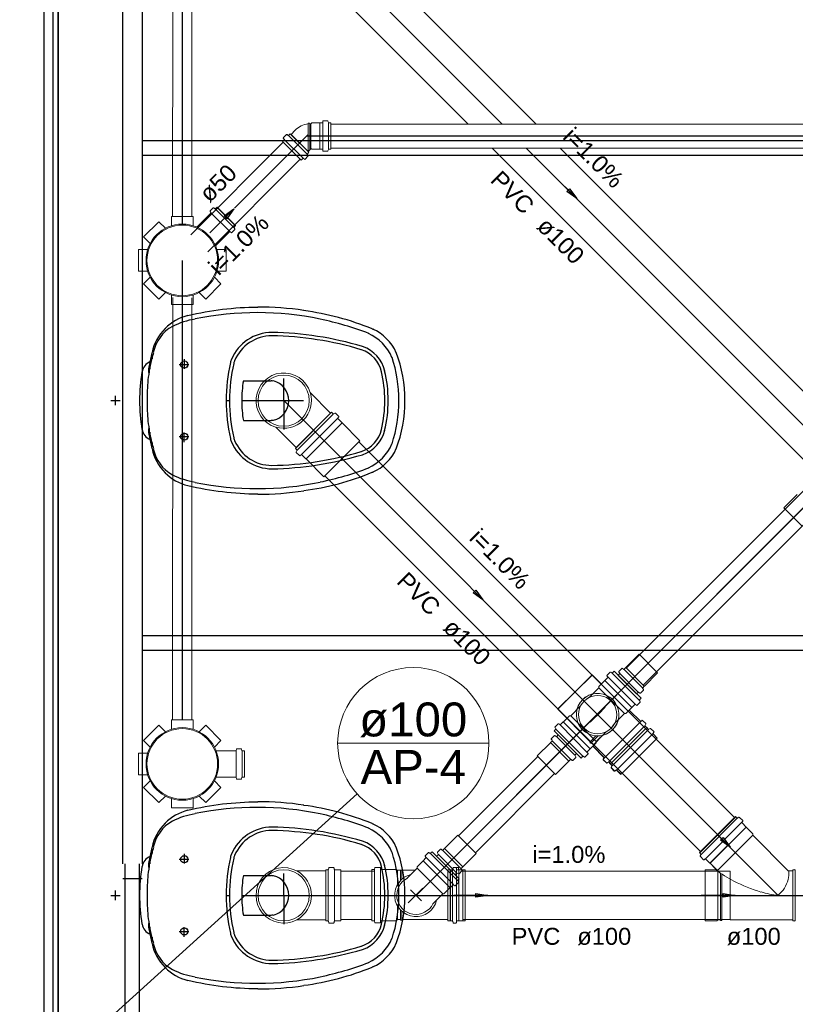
# Model space of a CAD drawing. Header units: millimetres. Extents: x 0 to 354, y 0 to 59.
# Tile 60 of 84: x 278 to 285, y 15 to 23. Entities that reach past the tile are written whole.
import ezdxf

# ---------------------------------------------------------------- set-up
doc = ezdxf.new("R2010")
doc.units = ezdxf.units.MM
for name, color, linetype, lineweight in [('AP-Indicação coluna', 2, 'Continuous', 20), ('AP-Textos coluna', 2, 'Continuous', 20), ('CV-Sentido tubo', 32, 'Continuous', 20), ('CV-Seção tubo', 32, 'Continuous', 20), ('CV-Textos tubo', 1, 'Continuous', 20), ('CV-Tubos detalhe', 32, 'Continuous', 30), ('Simbolos', 3, 'Continuous', 20), ('SIMBOLOS INT', 1, 'Continuous', 30), ('Simbolos_int', 1, 'Continuous', 5), ('TQ-Sentido tubo', 32, 'Continuous', 20), ('TQ-Seção tubo', 32, 'Continuous', 20), ('TQ-Textos tubo', 1, 'Continuous', 20), ('TQ-Tubos detalhe', 32, 'Continuous', 30)]:
    doc.layers.add(name, color=color, linetype=linetype, lineweight=lineweight)
doc.styles.add('Arial', font='arial.ttf')
doc.styles.get("Standard").update_dxf_attribs({"font": 'arial.ttf'})
doc.dimstyles.get("Standard").update_dxf_attribs({"dimtxt": 0.18, "dimasz": 0.18, "dimexe": 0.18, "dimexo": 0.0625, "dimgap": 0.09, "dimtad": 0, "dimtih": 1, "dimtoh": 1, "dimdec": 4, "dimzin": 0, "dimdsep": 46, "dimtxsty": 'Standard', "dimcen": 0.09, "dimadec": 0, "dimazin": 0, "dimtfac": 1, "dimtdec": 4, "dimtofl": 0, "dimtmove": 0, "dimatfit": 3, "dimfxl": 1, "dimtolj": 1, "dimtzin": 0, "dimarcsym": 0})

msp = doc.modelspace()

# ---------------------------------------------------------------- linework, layer by layer
at = {"color": 1}
for p, q in [((278.5027, 49.7463), (278.5027, 10.5393)), ((278.5807, 10.5393), (278.5807, 49.7463)), ((278.6227, 10.5393), (278.6227, 49.7463)), ((278.6227, 30.3413), (278.6227, 13.9433)), ((279.1627, 16.3223), (279.1627, 28.3223)), ((279.3217, 28.3223), (279.3217, 16.3223)), ((287.3017, 22.3433), (279.3217, 22.3433)), ((279.3217, 22.2233), (287.3017, 22.2233)), ((287.3017, 18.2213), (279.3217, 18.2213)), ((279.3217, 18.1013), (287.3017, 18.1013)), ((279.1807, 13.9433), (279.1807, 16.3223)), ((279.3007, 14.0633), (279.3007, 16.3223)), ((279.1627, 16.1993), (279.3217, 16.1993))]:
    msp.add_line(p, q, dxfattribs=at)
at = {"layer": 'AP-Indicação coluna'}
for p, q in [((280.9507, 17.3273), (282.2107, 17.3273)), ((278.3027, 14.3603), (281.1137, 16.9045))]:
    msp.add_line(p, q, dxfattribs=at)
msp.add_circle((281.5807, 17.3273), 0.63, dxfattribs=at)
at = {"layer": 'CV-Seção tubo'}
for p, q in [((283.3547, 17.9526), (289.2253, 23.824)), ((283.4959, 17.8112), (289.352, 23.6669)), ((287.8837, 22.4823), (280.8944, 22.4823)), ((280.4982, 22.3307), (279.729, 21.5604)), ((287.6838, 22.2823), (280.8944, 22.2823)), ((280.6399, 22.1889), (279.871, 21.419)), ((281.9575, 16.5553), (282.6178, 17.2157)), ((282.0985, 16.4139), (282.7583, 17.0737))]:
    msp.add_line(p, q, dxfattribs=at)
at = {"layer": 'CV-Tubos detalhe'}
for p, q in [((281.6035, 16.0603), (289.5817, 24.0384)), ((280.7054, 22.3953), (280.0924, 21.7823)), ((287.7837, 22.3823), (280.6924, 22.3823))]:
    msp.add_line(p, q, dxfattribs=at)
at = {"layer": 'Simbolos'}
for p, q in [((280.7054, 22.4833), (280.7064, 22.4893)), ((280.7174, 22.4893), (280.7064, 22.4893)), ((280.7184, 22.4833), (280.7174, 22.4893)), ((280.7284, 22.4833), (280.7184, 22.4833)), ((280.7354, 22.4913), (280.7284, 22.4833)), ((280.8034, 22.4913), (280.7354, 22.4913)), ((280.8224, 22.4913), (280.8034, 22.4913)), ((280.8274, 22.5063), (280.8264, 22.4953)), ((280.8664, 22.5093), (280.8314, 22.5093)), ((280.8704, 22.5063), (280.8734, 22.4943)), ((280.8944, 22.4913), (280.8774, 22.4913)), ((280.8944, 22.4913), (280.8944, 22.2733)), ((280.5244, 22.3938), (280.4994, 22.369)), ((280.5294, 22.3945), (280.5394, 22.3881)), ((280.5564, 22.4008), (280.5444, 22.3888)), ((280.5564, 22.4008), (280.7114, 22.2467)), ((280.5974, 22.4313), (280.5624, 22.3953)), ((280.4924, 22.3365), (280.4914, 22.3358)), ((280.5064, 22.3499), (280.4924, 22.3365)), ((280.4984, 22.3641), (280.5064, 22.3556)), ((280.7044, 22.2191), (280.6984, 22.2297)), ((280.7114, 22.2467), (280.6994, 22.2347)), ((280.7284, 22.2753), (280.7054, 22.2523)), ((280.7354, 22.2733), (280.7344, 22.2753)), ((280.8034, 22.2733), (280.7354, 22.2733)), ((280.8224, 22.2733), (280.8034, 22.2733)), ((280.8274, 22.2583), (280.8264, 22.2693)), ((280.8664, 22.2553), (280.8314, 22.2553)), ((280.8704, 22.2583), (280.8734, 22.2703)), ((280.8944, 22.2733), (280.8774, 22.2733)), ((280.6604, 22.1958), (280.6464, 22.1823)), ((280.6464, 22.1823), (280.6464, 22.1816)), ((280.6744, 22.1887), (280.6654, 22.1958)), ((280.7034, 22.2142), (280.6794, 22.1894)), ((279.8953, 21.7393), (279.7787, 21.6227)), ((279.8883, 21.7535), (279.8953, 21.745)), ((279.9137, 21.7832), (279.889, 21.7584)), ((279.9187, 21.7839), (279.9293, 21.7775)), ((279.9462, 21.7903), (279.9342, 21.7782)), ((280.1004, 21.6361), (279.9462, 21.7903)), ((279.462, 21.6689), (279.335, 21.5419)), ((279.462, 21.6689), (279.517, 21.6139)), ((279.567, 21.7129), (279.567, 21.6349)), ((279.747, 21.7129), (279.567, 21.7129)), ((279.747, 21.7129), (279.747, 21.6349)), ((280.0495, 21.5852), (279.9328, 21.4685)), ((280.0636, 21.5781), (280.0551, 21.5852)), ((280.0933, 21.6036), (280.0686, 21.5788)), ((280.094, 21.6085), (280.0877, 21.6191)), ((280.1004, 21.6361), (280.0884, 21.6241)), ((279.335, 21.5419), (279.39, 21.4869)), ((279.291, 21.4369), (279.291, 21.2569)), ((279.291, 21.4369), (279.369, 21.4369)), ((280.023, 21.4369), (279.945, 21.4369)), ((280.023, 21.4369), (280.023, 21.2569)), ((279.291, 21.2569), (279.369, 21.2569)), ((280.023, 21.2569), (279.945, 21.2569)), ((279.335, 21.1519), (279.39, 21.2069)), ((279.335, 21.1519), (279.462, 21.0249)), ((279.852, 21.0249), (279.979, 21.1519)), ((279.979, 21.1519), (279.924, 21.2069)), ((279.462, 21.0249), (279.517, 21.0799)), ((279.852, 21.0249), (279.797, 21.0799)), ((279.567, 20.9809), (279.567, 21.0589)), ((279.747, 20.9809), (279.747, 21.0589)), ((279.567, 20.9809), (279.747, 20.9809)), ((279.747, 20.9809), (279.567, 20.9809)), ((280.8927, 20.0753), (280.7227, 20.2457)), ((280.8997, 20.0824), (280.5987, 19.7812)), ((280.8997, 20.0824), (280.9127, 20.0697)), ((280.9277, 20.0753), (280.9177, 20.0689)), ((280.9327, 20.0746), (280.9597, 20.0484)), ((280.9597, 20.0428), (280.9527, 20.035)), ((280.9527, 20.0293), (280.9877, 19.9947)), ((280.6057, 19.7882), (280.4357, 19.9586)), ((280.9877, 19.9947), (280.9877, 19.9933)), ((280.9877, 19.9933), (281.1357, 19.8455)), ((280.5987, 19.7812), (280.6117, 19.7684)), ((280.6057, 19.7529), (280.6117, 19.7635)), ((280.6067, 19.7479), (280.6327, 19.7218)), ((280.6377, 19.7218), (280.6457, 19.7281)), ((280.6517, 19.7281), (280.6867, 19.6935)), ((280.6867, 19.6935), (280.6877, 19.6935)), ((280.6877, 19.6935), (280.8357, 19.5457)), ((284.7792, 19.3965), (284.6683, 19.2872)), ((283.3519, 17.9571), (283.4619, 18.0674)), ((283.3379, 17.943), (283.3509, 17.9564)), ((283.3509, 17.9564), (283.3519, 17.9571)), ((283.1479, 17.8199), (283.0709, 17.897)), ((283.2009, 17.8744), (283.1769, 17.8503)), ((283.2009, 17.88), (283.1939, 17.8885)), ((283.2199, 17.9182), (283.1949, 17.8935)), ((283.2349, 17.9126), (283.2249, 17.9189)), ((283.2529, 17.926), (283.2399, 17.9133)), ((283.4779, 17.7011), (283.2529, 17.926)), ((283.2869, 17.8921), (283.2989, 17.9041)), ((283.2869, 17.8921), (283.4409, 17.7379)), ((283.2929, 17.9196), (283.2999, 17.909)), ((283.2939, 17.9246), (283.3189, 17.9493)), ((283.3239, 17.95), (283.3319, 17.943)), ((283.5059, 17.803), (283.6159, 17.9133)), ((283.1769, 17.8489), (283.1269, 17.7987)), ((283.1269, 17.7987), (283.1269, 17.7888)), ((283.1769, 17.8503), (283.1769, 17.8489)), ((283.4919, 17.7888), (283.5049, 17.8023)), ((283.5049, 17.8023), (283.5059, 17.803)), ((283.1269, 17.7888), (283.0449, 17.7068)), ((283.4409, 17.7379), (283.4529, 17.7499)), ((283.4689, 17.7443), (283.4579, 17.7506)), ((283.4739, 17.745), (283.4979, 17.7697)), ((283.4989, 17.7747), (283.4919, 17.7832)), ((282.8921, 17.5553), (282.9746, 17.6369)), ((283.4259, 17.6495), (283.4019, 17.6255)), ((283.4319, 17.6495), (283.4399, 17.6425)), ((283.4699, 17.6679), (283.4449, 17.6432)), ((283.4639, 17.6835), (283.4709, 17.6729)), ((283.4779, 17.7011), (283.4649, 17.6884)), ((283.0539, 17.3398), (282.7839, 17.6099)), ((282.8608, 17.5345), (282.7842, 17.6119)), ((282.8317, 17.5057), (282.8822, 17.5554)), ((282.8822, 17.5554), (282.8921, 17.5553)), ((283.3409, 17.5753), (283.2589, 17.4933)), ((283.3499, 17.5753), (283.3409, 17.5753)), ((283.4009, 17.6255), (283.3499, 17.5753)), ((283.3819, 17.6), (283.3759, 17.6007)), ((283.4719, 17.5102), (283.3819, 17.6)), ((283.4019, 17.6255), (283.4009, 17.6255)), ((279.462, 17.4764), (279.335, 17.3494)), ((279.462, 17.4764), (279.517, 17.4214)), ((279.567, 17.5204), (279.567, 17.4424)), ((279.747, 17.5204), (279.567, 17.5204)), ((279.747, 17.5204), (279.747, 17.4424)), ((279.852, 17.4764), (279.797, 17.4214)), ((279.979, 17.3494), (279.852, 17.4764)), ((282.7621, 17.4631), (282.787, 17.4879)), ((282.8004, 17.4819), (282.792, 17.4889)), ((282.8061, 17.4818), (282.8303, 17.5057)), ((282.8303, 17.5057), (282.8317, 17.5057)), ((283.4859, 17.5166), (283.4779, 17.5102)), ((283.5179, 17.4897), (283.4909, 17.5166)), ((283.5179, 17.4855), (283.5119, 17.4742)), ((283.5249, 17.4572), (283.5119, 17.4699)), ((282.7554, 17.3891), (282.7305, 17.3642)), ((282.7542, 17.4301), (282.767, 17.443)), ((282.9778, 17.2038), (282.7542, 17.4301)), ((282.7603, 17.3901), (282.7709, 17.383)), ((282.7677, 17.448), (282.7614, 17.4581)), ((282.7879, 17.3959), (282.7758, 17.384)), ((282.7879, 17.3959), (282.9412, 17.2411)), ((283.1044, 17.3401), (283.1869, 17.4217)), ((283.2239, 17.156), (283.5249, 17.4572)), ((283.5249, 17.4572), (283.2239, 17.156)), ((283.5249, 17.4572), (283.5379, 17.4445)), ((283.5529, 17.4501), (283.5429, 17.4438)), ((283.5579, 17.4494), (283.5849, 17.4233)), ((283.5849, 17.4176), (283.5779, 17.4098)), ((283.5779, 17.4042), (283.6129, 17.3695)), ((279.335, 17.3494), (279.39, 17.2944)), ((279.979, 17.3494), (279.924, 17.2944)), ((282.7225, 17.3313), (282.6116, 17.2219)), ((282.7232, 17.3323), (282.7225, 17.3313)), ((282.7367, 17.3452), (282.7232, 17.3323)), ((282.7297, 17.3593), (282.7368, 17.3512)), ((283.0539, 17.3398), (283.0509, 17.3349)), ((283.0579, 17.3271), (283.0509, 17.3349)), ((283.0539, 17.2804), (283.1044, 17.3311)), ((283.0629, 17.3306), (283.0579, 17.3271)), ((283.0809, 17.3129), (283.0629, 17.3306)), ((283.0794, 17.2993), (283.0787, 17.3053)), ((283.1687, 17.2088), (283.0794, 17.2993)), ((283.0809, 17.2988), (283.0809, 17.3129)), ((283.1709, 17.209), (283.0809, 17.2988)), ((283.1044, 17.3311), (283.1044, 17.3401)), ((283.6129, 17.3695), (283.6129, 17.3681)), ((279.291, 17.2444), (279.291, 17.0644)), ((279.291, 17.2444), (279.369, 17.2444)), ((280.103, 17.2634), (279.938, 17.2634)), ((280.108, 17.2784), (280.107, 17.2674)), ((280.147, 17.2814), (280.112, 17.2814)), ((280.151, 17.2784), (280.154, 17.2664)), ((280.175, 17.2634), (280.158, 17.2634)), ((280.175, 17.0454), (280.175, 17.2634)), ((282.9347, 17.2131), (282.9284, 17.2241)), ((282.9412, 17.2411), (282.9291, 17.2291)), ((282.9778, 17.2038), (282.9906, 17.2168)), ((282.9955, 17.2177), (283.0061, 17.2107)), ((283.011, 17.2117), (283.0359, 17.2365)), ((283.0296, 17.2496), (283.0367, 17.2415)), ((283.0297, 17.2556), (283.0539, 17.2794)), ((283.0539, 17.2794), (283.0539, 17.2804)), ((282.8758, 17.1764), (282.7649, 17.0671)), ((282.8765, 17.1774), (282.8758, 17.1764)), ((282.89, 17.1903), (282.8765, 17.1774)), ((282.9041, 17.1833), (282.8957, 17.1903)), ((282.9339, 17.2081), (282.9091, 17.1842)), ((283.189, 17.1627), (283.1622, 17.1898)), ((283.1623, 17.1948), (283.1687, 17.2028)), ((283.1649, 17.1956), (283.1709, 17.2033)), ((283.1909, 17.163), (283.1649, 17.1899)), ((283.1932, 17.1626), (283.2045, 17.1686)), ((283.1959, 17.163), (283.2069, 17.1687)), ((283.2214, 17.1555), (283.2088, 17.1685)), ((283.2239, 17.156), (283.2109, 17.1687)), ((283.2214, 17.1555), (283.2341, 17.1424)), ((283.2239, 17.156), (283.2369, 17.1432)), ((283.2284, 17.1274), (283.2348, 17.1374)), ((283.2309, 17.1277), (283.2369, 17.1383)), ((279.291, 17.0644), (279.369, 17.0644)), ((283.229, 17.1224), (283.255, 17.0953)), ((283.2319, 17.1227), (283.2579, 17.0966)), ((283.2607, 17.0952), (283.2685, 17.1022)), ((283.2629, 17.0966), (283.2709, 17.1029)), ((283.2742, 17.1022), (283.3086, 17.067)), ((283.2769, 17.1029), (283.3119, 17.0683)), ((283.3086, 17.067), (283.31, 17.067)), ((279.335, 16.9594), (279.39, 17.0144)), ((279.979, 16.9594), (279.924, 17.0144)), ((280.103, 17.0454), (279.938, 17.0454)), ((280.108, 17.0304), (280.107, 17.0414)), ((280.147, 17.0274), (280.112, 17.0274)), ((280.151, 17.0304), (280.154, 17.0424)), ((280.175, 17.0454), (280.158, 17.0454)), ((279.335, 16.9594), (279.462, 16.8324)), ((279.852, 16.8324), (279.979, 16.9594)), ((279.462, 16.8324), (279.517, 16.8874)), ((279.567, 16.7884), (279.567, 16.8664)), ((279.747, 16.7884), (279.747, 16.8664)), ((279.852, 16.8324), (279.797, 16.8874)), ((279.567, 16.7884), (279.747, 16.7884)), ((279.747, 16.7884), (279.567, 16.7884)), ((283.9637, 16.4163), (284.2647, 16.7173)), ((284.2647, 16.7173), (283.9637, 16.4162)), ((284.2647, 16.7173), (284.2777, 16.7043)), ((284.2927, 16.7103), (284.2827, 16.7043)), ((284.2977, 16.7093), (284.3247, 16.6823)), ((284.3247, 16.6773), (284.3177, 16.6693)), ((284.3187, 16.6643), (284.3527, 16.6293)), ((281.8405, 16.4514), (281.9505, 16.5617)), ((284.3527, 16.6293), (284.3527, 16.6283)), ((284.3527, 16.6283), (284.4087, 16.5723)), ((284.4087, 16.5723), (284.4087, 16.5603)), ((284.4087, 16.5603), (284.7027, 16.2653)), ((281.7055, 16.4153), (281.6805, 16.3903)), ((281.7205, 16.4093), (281.7095, 16.4163)), ((281.7385, 16.4233), (281.7255, 16.4103)), ((281.7385, 16.4233), (281.9635, 16.1983)), ((281.7755, 16.3863), (281.7875, 16.3984)), ((281.7815, 16.4139), (281.7885, 16.4033)), ((281.7825, 16.4189), (281.8075, 16.4436)), ((281.8125, 16.4443), (281.8205, 16.4372)), ((281.8265, 16.4372), (281.8395, 16.4507)), ((281.8395, 16.4507), (281.8405, 16.4514)), ((281.9945, 16.2972), (282.1045, 16.4075)), ((283.9637, 16.4162), (283.9767, 16.4032)), ((283.9707, 16.3882), (283.9767, 16.3982)), ((281.6625, 16.3463), (281.6125, 16.2963)), ((281.6865, 16.3713), (281.6625, 16.3473)), ((281.6625, 16.3473), (281.6625, 16.3463)), ((281.6865, 16.3773), (281.6805, 16.3853)), ((281.7755, 16.3863), (281.9295, 16.2322)), ((283.9717, 16.3832), (283.9987, 16.3562)), ((284.0037, 16.3562), (284.0117, 16.3632)), ((284.0167, 16.3622), (284.0517, 16.3282)), ((284.0517, 16.3282), (284.0527, 16.3282)), ((284.0527, 16.3283), (284.0987, 16.2823)), ((284.0527, 16.3282), (284.1087, 16.2723)), ((280.8517, 16.2633), (280.6107, 16.2633)), ((280.8517, 16.2733), (280.8697, 16.2733)), ((280.8517, 16.2733), (280.8517, 15.8473)), ((280.8767, 16.2883), (280.8737, 16.2763)), ((280.8807, 16.2913), (280.9177, 16.2913)), ((280.9217, 16.2873), (280.9227, 16.2773)), ((280.9267, 16.2733), (280.9757, 16.2733)), ((280.9757, 16.2733), (280.9767, 16.2723)), ((281.2365, 15.8483), (281.2365, 16.2743)), ((281.2365, 16.2743), (281.2545, 16.2743)), ((281.2615, 16.2893), (281.2585, 16.2773)), ((281.2655, 16.2923), (281.3035, 16.2923)), ((281.3075, 16.2883), (281.3085, 16.2783)), ((281.3125, 16.2743), (281.4395, 16.2743)), ((281.4395, 16.2743), (281.4435, 16.2703)), ((281.4435, 16.2693), (281.5965, 16.2693)), ((281.6125, 16.2853), (281.5305, 16.2043)), ((281.6125, 16.2963), (281.6125, 16.2853)), ((281.8695, 16.2733), (281.8875, 16.2733)), ((281.8695, 16.2733), (281.8695, 15.8473)), ((281.8875, 15.8473), (281.8875, 16.2733)), ((281.8875, 16.2733), (281.9055, 16.2733)), ((281.9125, 16.2883), (281.9095, 16.2763)), ((281.9165, 16.2913), (281.9535, 16.2913)), ((281.9295, 16.2322), (281.9415, 16.2442)), ((281.9395, 16.2873), (281.9405, 16.2773)), ((281.9445, 16.2733), (281.9935, 16.2733)), ((281.9575, 16.2385), (281.9465, 16.2449)), ((281.9575, 16.2873), (281.9585, 16.2773)), ((281.9625, 16.2733), (282.0115, 16.2733)), ((281.9625, 16.2393), (281.9865, 16.264)), ((281.9805, 16.2831), (281.9935, 16.2965)), ((281.9875, 16.269), (281.9805, 16.2774)), ((281.9935, 16.2965), (281.9945, 16.2972)), ((281.9935, 16.2733), (281.9945, 16.2723)), ((282.0115, 16.2733), (282.0125, 16.2723)), ((284.0117, 16.2723), (284.0956, 16.2723)), ((284.0297, 16.2723), (284.0947, 16.2723)), ((284.1087, 16.2723), (284.1207, 16.2723)), ((284.7077, 16.2633), (284.7407, 16.2633)), ((284.7407, 16.2733), (284.7587, 16.2733)), ((284.7407, 16.2733), (284.7407, 15.8473)), ((281.9555, 16.1643), (281.9305, 16.1403)), ((281.9635, 16.1983), (281.9505, 16.1853)), ((281.9505, 16.1803), (281.9565, 16.1693)), ((281.8265, 16.0723), (281.7445, 15.9903)), ((281.8365, 16.0723), (281.8265, 16.0723)), ((281.8865, 16.1223), (281.8365, 16.0723)), ((281.8875, 16.1223), (281.8865, 16.1223)), ((281.9115, 16.1463), (281.8875, 16.1223)), ((281.9175, 16.1463), (281.9255, 16.1393)), ((280.8517, 15.8573), (280.6107, 15.8573)), ((280.8517, 15.8473), (280.8697, 15.8473)), ((280.8767, 15.8323), (280.8737, 15.8443)), ((280.8807, 15.8293), (280.9177, 15.8293)), ((280.9217, 15.8333), (280.9227, 15.8433)), ((280.9267, 15.8473), (280.9757, 15.8473)), ((280.9757, 15.8473), (280.9767, 15.8483)), ((281.2365, 15.8483), (281.2545, 15.8483)), ((281.2615, 15.8343), (281.2585, 15.8453)), ((281.2655, 15.8313), (281.3035, 15.8313)), ((281.3075, 15.8343), (281.3085, 15.8453)), ((281.3125, 15.8483), (281.4395, 15.8483)), ((281.4395, 15.8483), (281.4495, 15.8583)), ((281.4495, 15.8583), (281.4745, 15.8583)), ((281.4745, 15.8583), (281.4745, 15.8523)), ((281.4745, 15.8523), (281.4865, 15.8523)), ((281.4865, 15.8583), (281.8695, 15.8583)), ((281.4865, 15.8583), (281.4865, 15.8523)), ((281.8695, 15.8473), (281.8875, 15.8473)), ((281.8875, 15.8473), (281.9055, 15.8473)), ((281.9125, 15.8323), (281.9095, 15.8443)), ((281.9165, 15.8293), (281.9355, 15.8293)), ((281.9395, 15.8333), (281.9405, 15.8433)), ((281.9445, 15.8473), (281.9935, 15.8473)), ((281.9625, 15.8473), (282.0115, 15.8473)), ((281.9935, 15.8473), (281.9945, 15.8483)), ((282.0115, 15.8473), (282.0125, 15.8483)), ((284.0117, 15.8483), (284.1087, 15.8483)), ((284.0297, 15.8483), (284.1087, 15.8483)), ((284.1087, 15.8483), (284.1167, 15.8573)), ((284.1167, 15.8573), (284.1387, 15.8573)), ((284.1387, 15.8573), (284.1387, 15.8513)), ((284.1387, 15.8513), (284.1507, 15.8513)), ((284.1507, 15.8573), (284.1507, 15.8513)), ((284.22, 15.8573), (284.7407, 15.8573)), ((284.7407, 15.8473), (284.7587, 15.8473))]:
    msp.add_line(p, q, dxfattribs=at)
for centre in [(279.657, 21.3469), (279.657, 17.1544)]:
    msp.add_circle(centre, 0.302, dxfattribs=at)
for centre, radius, start, end in [((280.7304, 22.2963), 0.1893, 97.6023, 134.556), ((280.8224, 22.4953), 0.004, 270, 355), ((280.8314, 22.5053), 0.004, 90, 175), ((280.8664, 22.5053), 0.004, 15, 90), ((280.8774, 22.4953), 0.004, 195, 270), ((280.5274, 22.3909), 0.004, 59.9996, 135), ((280.5424, 22.3917), 0.004, 240, 315), ((280.5024, 22.3662), 0.004, 135, 220), ((280.5034, 22.3528), 0.004, 315, 39.9996), ((280.7014, 22.2318), 0.004, 135, 210), ((280.7014, 22.217), 0.004, 315, 29.9996), ((280.7314, 22.2723), 0.004, 45, 135), ((280.8224, 22.2693), 0.004, 5, 90), ((280.8314, 22.2593), 0.004, 185, 270), ((280.8664, 22.2593), 0.004, 270, 345), ((280.8774, 22.2693), 0.004, 90, 165), ((280.6624, 22.193), 0.004, 49.9996, 135), ((280.6764, 22.1922), 0.004, 230, 315), ((279.8918, 21.7556), 0.004, 135, 220), ((279.8925, 21.7422), 0.004, 315, 40), ((279.9166, 21.7804), 0.004, 60, 135), ((279.9314, 21.7811), 0.004, 240, 315), ((280.0523, 21.5824), 0.004, 50, 135), ((280.0658, 21.5817), 0.004, 230, 315), ((280.0912, 21.6213), 0.004, 135, 210), ((280.0905, 21.6064), 0.004, 315, 30), ((280.5017, 20.1793), 0.2306, 16.785, 253.215), ((280.5017, 20.1793), 0.2306, 253.215, 16.785), ((280.9157, 20.0725), 0.004, 225, 300), ((280.9307, 20.0718), 0.004, 45, 120), ((280.9557, 20.0322), 0.004, 140, 225), ((280.9567, 20.0456), 0.004, 320, 45), ((280.6087, 19.7656), 0.004, 330, 45), ((280.6087, 19.7507), 0.004, 150, 225), ((280.6357, 19.7246), 0.004, 225, 310), ((280.6487, 19.7253), 0.004, 45, 130), ((283.1979, 17.8906), 0.004, 135, 220), ((283.1979, 17.8772), 0.004, 315, 40), ((283.2219, 17.9154), 0.004, 60, 135), ((283.2369, 17.9161), 0.004, 240, 315), ((283.2969, 17.9218), 0.004, 135, 210), ((283.2959, 17.9069), 0.004, 315.0001, 30), ((283.3209, 17.9465), 0.004, 50, 135), ((283.3349, 17.9458), 0.004, 230, 315.0001), ((283.1163, 17.5651), 0.1592, 296.20724, 153.14524), ((283.4559, 17.7471), 0.004, 60, 135), ((283.4709, 17.7478), 0.004, 240, 315.0001), ((283.4949, 17.786), 0.004, 135, 220), ((283.4949, 17.7726), 0.004, 315.0001, 40), ((283.1159, 17.5647), 0.1592, 116.531, 333.469), ((283.4289, 17.6467), 0.004, 50, 135), ((283.4419, 17.646), 0.004, 230, 315), ((283.4679, 17.6856), 0.004, 135, 210), ((283.4669, 17.6707), 0.004, 315, 30), ((282.765, 17.4611), 0.004, 134.67624, 209.67624), ((282.7898, 17.4849), 0.004, 49.67624, 134.67624), ((282.8033, 17.4848), 0.004, 229.67624, 314.67624), ((283.4749, 17.5131), 0.004, 225, 310), ((283.4879, 17.5138), 0.004, 45, 130), ((283.5149, 17.4727), 0.004, 150, 225), ((283.5149, 17.4869), 0.004, 330, 45), ((282.7582, 17.3861), 0.004, 59.67624, 134.67624), ((282.7642, 17.4461), 0.004, 314.67624, 29.67624), ((282.773, 17.387), 0.004, 239.67624, 314.67614), ((283.5409, 17.4473), 0.004, 225, 300), ((283.5559, 17.4466), 0.004, 45, 120), ((283.5809, 17.407), 0.004, 140, 225), ((283.5819, 17.4204), 0.004, 320, 45), ((282.7333, 17.3622), 0.004, 134.67624, 219.67624), ((282.7339, 17.3482), 0.004, 314.67614, 39.67624), ((280.103, 17.2674), 0.004, 270, 355), ((280.112, 17.2774), 0.004, 90, 175), ((280.147, 17.2774), 0.004, 15, 90), ((280.158, 17.2674), 0.004, 195, 270), ((282.9319, 17.2261), 0.004, 134.67624, 209.67624), ((282.9934, 17.2138), 0.004, 59.67624, 134.67624), ((283.0325, 17.2525), 0.004, 134.67624, 219.67624), ((283.0331, 17.2395), 0.004, 314.67624, 39.67624), ((282.8928, 17.1873), 0.004, 49.67624, 134.67624), ((282.9062, 17.1873), 0.004, 229.67624, 314.67614), ((282.9311, 17.2111), 0.004, 314.67614, 29.67624), ((283.0082, 17.2147), 0.004, 239.67624, 314.67624), ((283.1651, 17.1928), 0.004, 139.67624, 224.67624), ((283.1669, 17.1927), 0.004, 140, 225), ((283.1659, 17.2058), 0.004, 319.67624, 44.67624), ((283.1679, 17.2062), 0.004, 320, 45), ((283.1918, 17.1656), 0.004, 224.67624, 299.67624), ((283.1939, 17.1659), 0.004, 225, 300), ((283.2059, 17.1656), 0.004, 44.67624, 119.67624), ((283.2079, 17.1659), 0.004, 45, 120), ((283.2313, 17.1394), 0.004, 329.67624, 44.67624), ((283.2339, 17.1404), 0.004, 330, 45), ((283.2319, 17.1244), 0.004, 149.67624, 224.67624), ((283.2349, 17.1256), 0.004, 150, 225), ((283.2579, 17.0983), 0.004, 224.67624, 309.67624), ((283.2713, 17.0992), 0.004, 44.67624, 129.67624), ((283.2739, 17.1001), 0.004, 45, 130), ((280.103, 17.0414), 0.004, 5, 90), ((280.112, 17.0314), 0.004, 185, 270), ((280.147, 17.0314), 0.004, 270, 345), ((280.158, 17.0414), 0.004, 90, 165), ((284.2807, 16.7073), 0.004, 225, 300), ((284.2947, 16.7063), 0.004, 45, 120), ((284.3207, 16.6663), 0.004, 140, 225), ((284.3217, 16.6803), 0.004, 319.9997, 45), ((281.7075, 16.4123), 0.004, 60, 135), ((281.7225, 16.4133), 0.004, 240, 315.0002), ((281.7855, 16.416), 0.004, 135, 210), ((281.7845, 16.4012), 0.004, 315.0001, 30), ((281.8105, 16.4408), 0.004, 50, 135), ((281.8235, 16.4401), 0.004, 230, 315.0001), ((283.9737, 16.4002), 0.004, 330.00396, 45.00396), ((281.6835, 16.3873), 0.004, 135, 220), ((281.6835, 16.3743), 0.004, 314.9996, 40), ((283.9747, 16.3862), 0.004, 150.00396, 225.00396), ((284.0007, 16.3592), 0.004, 225.00396, 310.00426), ((284.0147, 16.3602), 0.004, 45.00396, 130.00396), ((280.5017, 16.0603), 0.2306, 61.785, 298.215), ((280.5017, 16.0603), 0.2306, 298.215, 61.785), ((280.8697, 16.2773), 0.004, 270, 345), ((280.8807, 16.2873), 0.004, 90, 165), ((280.9177, 16.2873), 0.004, 5, 90), ((280.9267, 16.2773), 0.004, 185, 270), ((281.2545, 16.2783), 0.004, 270, 345.0001), ((281.2655, 16.2883), 0.004, 90, 165), ((281.3035, 16.2883), 0.004, 5, 90), ((281.3125, 16.2783), 0.004, 185, 270), ((281.9055, 16.2773), 0.004, 270, 345.0001), ((281.9165, 16.2873), 0.004, 90, 165), ((281.9355, 16.2873), 0.004, 5, 90), ((281.9445, 16.2773), 0.004, 185, 270), ((281.9445, 16.2414), 0.004, 60, 135), ((281.9535, 16.2873), 0.004, 5, 90), ((281.9595, 16.2421), 0.004, 240, 315.0001), ((281.9625, 16.2773), 0.004, 185, 270), ((281.9835, 16.2803), 0.004, 135, 220), ((281.9845, 16.2668), 0.004, 315.0001, 40), ((284.0947, 16.2783), 0.006, 270, 45), ((284.8267, 17.2743), 1.2371, 233.944, 242.26), ((284.5047, 16.2423), 0.2043, 345.8971, 5.062), ((284.7077, 16.2693), 0.006, 225, 270), ((284.4287, 16.2083), 0.2837, 10.571, 11.278), ((284.7587, 16.2773), 0.004, 270, 345), ((281.6025, 16.0613), 0.1592, 116.531, 333.47), ((281.9535, 16.1823), 0.004, 135, 210), ((281.9525, 16.1673), 0.004, 315, 30), ((284.8267, 17.2743), 1.2371, 242.26, 253.567), ((284.4397, 16.2583), 0.2707, 329.267, 345.8971), ((281.9145, 16.1433), 0.004, 50, 135), ((281.9285, 16.1423), 0.004, 230, 315), ((284.6927, 16.8163), 0.7593, 253.538, 264.5863), ((284.4307, 16.2793), 0.2895, 310.9776, 326.696), ((280.8697, 15.8433), 0.004, 15, 90), ((280.8807, 15.8333), 0.004, 195, 270), ((280.9177, 15.8333), 0.004, 270, 355), ((280.9267, 15.8433), 0.004, 90, 175), ((281.2545, 15.8443), 0.004, 15, 90), ((281.2655, 15.8353), 0.004, 195, 270), ((281.3035, 15.8353), 0.004, 270, 354.99986), ((281.3125, 15.8443), 0.004, 90, 175), ((281.9055, 15.8433), 0.004, 15, 90), ((281.9165, 15.8333), 0.004, 195, 270), ((281.9355, 15.8333), 0.004, 270, 355), ((281.9445, 15.8433), 0.004, 90, 175), ((284.7587, 15.8433), 0.004, 15, 90)]:
    msp.add_arc(centre, radius, start, end, dxfattribs=at)
at = {"layer": 'SIMBOLOS INT', "linetype": 'Continuous'}
for p, q in [((279.4037, 20.5783), (279.3767, 20.4433)), ((279.6737, 20.5243), (279.6737, 20.4433)), ((279.6317, 20.4793), (279.7127, 20.4793)), ((280.1657, 20.3443), (280.3967, 20.3443)), ((279.0617, 20.1793), (279.1397, 20.1793)), ((279.1007, 20.1403), (279.1007, 20.2183)), ((280.0217, 20.1793), (280.0517, 20.1793)), ((280.1507, 20.1793), (280.5437, 20.1793)), ((280.1657, 20.0143), (280.3967, 20.0143)), ((279.3767, 19.9153), (279.4037, 19.7803)), ((279.6317, 19.8793), (279.7127, 19.8793)), ((279.6737, 19.8343), (279.6737, 19.9153)), ((279.4037, 16.4593), (279.3767, 16.3243)), ((279.6737, 16.4053), (279.6737, 16.3243)), ((279.6317, 16.3603), (279.7127, 16.3603)), ((280.1657, 16.2253), (280.3967, 16.2253)), ((279.1007, 16.0213), (279.1007, 16.0993)), ((279.0617, 16.0603), (279.1397, 16.0603)), ((280.0217, 16.0603), (280.0517, 16.0603)), ((280.1507, 16.0603), (280.5437, 16.0603)), ((280.1657, 15.8953), (280.3967, 15.8953)), ((279.3767, 15.7963), (279.4037, 15.6613)), ((279.6317, 15.7603), (279.7127, 15.7603)), ((279.6737, 15.7153), (279.6737, 15.7963))]:
    msp.add_line(p, q, dxfattribs=at)
at = {"layer": 'SIMBOLOS INT'}
for p, q in [((280.5017, 20.1793), (280.5017, 20.3623)), ((280.5017, 20.1793), (280.5017, 19.9393)), ((280.5017, 20.1793), (280.6667, 20.1793)), ((280.5017, 16.0603), (280.5017, 16.2433)), ((280.5017, 16.0603), (280.5017, 15.8203)), ((280.5017, 16.0603), (280.6667, 16.0603))]:
    msp.add_line(p, q, dxfattribs=at)
at = {"layer": 'SIMBOLOS INT', "linetype": 'Continuous'}
for centre in [(279.6737, 20.4793), (279.6737, 19.8793), (279.6737, 16.3603), (279.6737, 15.7603)]:
    msp.add_circle(centre, 0.03, dxfattribs=at)
for centre, radius, start, end in [((280.3037, 18.3463), 2.6096, 90.409, 103.307), ((280.2797, 18.3343), 2.5775, 78.251, 101.529), ((280.2887, 18.3583), 2.6001, 81.584, 90.076), ((280.3727, 18.6703), 2.2774, 67.625, 82.553), ((279.7997, 20.4973), 0.4016, 103.824, 135.406), ((279.8657, 20.2183), 0.6474, 99.049, 116.724), ((280.3037, 18.3883), 2.5188, 68.926, 78.51), ((279.7907, 20.5003), 0.3932, 134.829, 168.433), ((279.7397, 20.5093), 0.3323, 119.8, 167.768), ((280.4027, 20.3833), 0.3634, 89.785, 157.469), ((280.3607, 17.9983), 2.749, 73.173, 89.095), ((281.1797, 20.6293), 0.16, 63.947, 67.625), ((281.0807, 20.4163), 0.3936, 24.234, 65.909), ((280.4027, 20.3833), 0.3354, 89.813, 157.469), ((280.3607, 17.9983), 2.721, 73.185, 89.091), ((281.0537, 20.3923), 0.3784, 22.704, 66.139), ((279.7157, 20.4763), 0.3153, 161.118, 170.469), ((281.0657, 20.3593), 0.2577, 13.315, 70.797), ((281.0657, 20.3593), 0.2857, 13.358, 70.916), ((280.4447, 20.1943), 1.0661, 359.21532, 21.193), ((279.4337, 20.3983), 0.1142, 112.564, 169.272), ((280.6217, 20.2183), 1.2574, 165.675, 169.091), ((281.3177, 20.1913), 1.2951, 166.415, 180.534), ((280.2407, 20.4523), 0.188, 157.469, 166.415), ((280.2407, 20.4523), 0.16, 157.469, 166.415), ((280.3517, 20.1913), 1.1081, 359.37932, 18.304), ((280.8557, 20.1703), 1.555, 170.795, 179.678), ((278.6267, 20.5093), 0.7615, 348.0323, 354.85233), ((279.4307, 20.4313), 0.0559, 167.445, 205.236), ((279.5447, 20.4283), 0.16, 169.091, 174.852), ((281.3177, 20.1913), 1.2671, 166.415, 180.534), ((280.4207, 20.1943), 0.9224, 359.12833, 14.181), ((280.4207, 20.1943), 0.9504, 359.12833, 14.168), ((280.6217, 20.2183), 1.2574, 173.953, 181.823), ((281.1617, 20.1763), 1.0102, 170.448, 179.794), ((280.8557, 20.1883), 1.555, 180.323, 189.205), ((280.6217, 20.1403), 1.2574, 178.177, 186.048), ((281.3177, 20.1673), 1.2951, 179.467, 193.585), ((281.3177, 20.1673), 1.2671, 179.467, 193.585), ((281.1617, 20.1823), 1.0102, 180.207, 189.552), ((280.4207, 20.1643), 0.9224, 345.8193, 0.872), ((280.4207, 20.1643), 0.9504, 345.8323, 0.872), ((280.3517, 20.1673), 1.1081, 341.6963, 0.621), ((280.4447, 20.1643), 1.0661, 338.8073, 0.785), ((278.6267, 19.8493), 0.7615, 5.148, 11.968), ((279.4337, 19.9603), 0.1142, 190.729, 247.436), ((279.4307, 19.9273), 0.0559, 154.765, 192.555), ((281.0657, 19.9993), 0.2577, 289.2033, 346.6853), ((281.0657, 19.9993), 0.2857, 289.0843, 346.6423), ((279.5447, 19.9303), 0.16, 185.148, 190.91), ((280.6217, 20.1403), 1.2574, 190.91, 194.325), ((280.2407, 19.9063), 0.188, 193.585, 202.531), ((280.2407, 19.9063), 0.16, 193.585, 202.531), ((280.4027, 19.9753), 0.3354, 202.531, 270.1873), ((279.7157, 19.8823), 0.3153, 189.531, 198.883), ((279.7907, 19.8583), 0.3932, 191.567, 225.172), ((279.7397, 19.8493), 0.3323, 192.232, 240.2), ((280.4027, 19.9753), 0.3634, 202.531, 270.2153), ((281.0537, 19.9663), 0.3784, 293.8613, 337.2963), ((281.0807, 19.9423), 0.3936, 294.0913, 335.7663), ((280.3607, 22.3603), 2.721, 270.9093, 286.8153), ((280.3607, 22.3603), 2.749, 270.9053, 286.8273), ((280.3037, 21.9703), 2.5188, 281.4903, 291.0743), ((279.7997, 19.8613), 0.4016, 224.595, 256.176), ((279.8657, 20.1403), 0.6474, 243.276, 260.951), ((280.3727, 21.6883), 2.2774, 277.4473, 292.3753), ((281.1797, 19.7293), 0.16, 292.3753, 296.0533), ((280.3037, 22.0123), 2.6096, 256.693, 269.5909), ((280.2797, 22.0243), 2.5775, 258.471, 281.7493), ((280.2887, 22.0003), 2.6001, 269.9247, 278.4163), ((280.3037, 14.2273), 2.6096, 90.409, 103.307), ((280.2887, 14.2393), 2.6001, 81.584, 90.076), ((280.3727, 14.5513), 2.2774, 67.625, 82.553), ((279.7997, 16.3783), 0.4016, 103.824, 135.406), ((279.8657, 16.0993), 0.6474, 99.049, 116.724), ((280.2797, 14.2153), 2.5775, 78.251, 101.529), ((280.3037, 14.2693), 2.5188, 68.926, 78.51), ((279.7907, 16.3813), 0.3932, 134.829, 168.433), ((279.7397, 16.3903), 0.3323, 119.8, 167.768), ((281.1797, 16.5103), 0.16, 63.947, 67.625), ((281.0807, 16.2973), 0.3936, 24.234, 65.909), ((280.4027, 16.2643), 0.3634, 89.785, 157.469), ((280.4027, 16.2643), 0.3354, 89.813, 157.469), ((280.3607, 13.8793), 2.721, 73.185, 89.091), ((280.3607, 13.8793), 2.749, 73.173, 89.095), ((281.0537, 16.2733), 0.3784, 22.704, 66.139), ((281.0657, 16.2403), 0.2577, 13.315, 70.797), ((281.0657, 16.2403), 0.2857, 13.358, 70.916), ((280.6217, 16.0993), 1.2574, 165.675, 169.091), ((279.7157, 16.3573), 0.3153, 161.118, 170.469), ((280.2407, 16.3333), 0.188, 157.469, 166.415), ((280.3517, 16.0723), 1.1081, 359.37932, 18.304), ((280.4447, 16.0753), 1.0661, 359.21532, 21.193), ((279.4337, 16.2793), 0.1142, 112.564, 169.272), ((278.6267, 16.3903), 0.7615, 348.0323, 354.85233), ((279.4307, 16.3123), 0.0559, 167.445, 205.236), ((279.5447, 16.3093), 0.16, 169.091, 174.852), ((281.3177, 16.0723), 1.2951, 166.415, 180.534), ((281.3177, 16.0723), 1.2671, 166.415, 180.534), ((280.2407, 16.3333), 0.16, 157.469, 166.415), ((280.8557, 16.0513), 1.555, 170.795, 179.678), ((280.4207, 16.0753), 0.9224, 359.12833, 14.181), ((280.4207, 16.0753), 0.9504, 359.12833, 14.168), ((280.6217, 16.0993), 1.2574, 173.953, 181.823), ((281.1617, 16.0573), 1.0102, 170.448, 179.794), ((280.8557, 16.0693), 1.555, 180.323, 189.205), ((280.6217, 16.0213), 1.2574, 178.177, 186.048), ((281.3177, 16.0483), 1.2951, 179.467, 193.585), ((281.3177, 16.0483), 1.2671, 179.467, 193.585), ((281.1617, 16.0633), 1.0102, 180.207, 189.552), ((280.4207, 16.0453), 0.9224, 345.8193, 0.872), ((280.4207, 16.0453), 0.9504, 345.8323, 0.872), ((280.3517, 16.0483), 1.1081, 341.6963, 0.621), ((280.4447, 16.0453), 1.0661, 338.8073, 0.785), ((278.6267, 15.7303), 0.7615, 5.148, 11.968), ((279.4307, 15.8083), 0.0559, 154.765, 192.555), ((279.4337, 15.8413), 0.1142, 190.729, 247.436), ((279.5447, 15.8113), 0.16, 185.148, 190.91), ((280.6217, 16.0213), 1.2574, 190.91, 194.325), ((280.2407, 15.7873), 0.188, 193.585, 202.531), ((280.2407, 15.7873), 0.16, 193.585, 202.531), ((281.0657, 15.8803), 0.2577, 289.2033, 346.6853), ((281.0657, 15.8803), 0.2857, 289.0843, 346.6423), ((279.7157, 15.7633), 0.3153, 189.531, 198.883), ((279.7907, 15.7393), 0.3932, 191.567, 225.172), ((279.7397, 15.7303), 0.3323, 192.232, 240.2), ((280.4027, 15.8563), 0.3634, 202.531, 270.2153), ((280.4027, 15.8563), 0.3354, 202.531, 270.1873), ((281.0537, 15.8473), 0.3784, 293.8613, 337.2963), ((281.0807, 15.8233), 0.3936, 294.0913, 335.7663), ((280.3607, 18.2413), 2.721, 270.9093, 286.8153), ((280.3607, 18.2413), 2.749, 270.9053, 286.8273), ((280.3037, 17.8513), 2.5188, 281.4903, 291.0743), ((279.7997, 15.7423), 0.4016, 224.595, 256.176), ((279.8657, 16.0213), 0.6474, 243.276, 260.951), ((280.3727, 17.5693), 2.2774, 277.4473, 292.3753), ((281.1797, 15.6103), 0.16, 292.3753, 296.0533), ((280.3037, 17.8933), 2.6096, 256.693, 269.5909), ((280.2797, 17.9053), 2.5775, 258.471, 281.7493), ((280.2887, 17.8813), 2.6001, 269.9247, 278.4163)]:
    msp.add_arc(centre, radius, start, end, dxfattribs=at)
at = {"layer": 'SIMBOLOS INT'}
for centre, radius, start, end in [((280.3967, 20.2633), 0.08, 76.884, 90), ((280.3787, 20.1823), 0.165, 359.56133, 76.884), ((280.3787, 20.1763), 0.165, 283.1163, 0.439), ((280.3967, 20.0953), 0.08, 270.0003, 283.1163), ((280.3967, 16.1443), 0.08, 76.884, 90), ((280.3787, 16.0633), 0.165, 359.56133, 76.884), ((280.3787, 16.0573), 0.165, 283.1163, 0.439), ((280.3967, 15.9763), 0.08, 270.0003, 283.1163)]:
    msp.add_arc(centre, radius, start, end, dxfattribs=at)
at = {"layer": 'Simbolos_int'}
for p, q in [((280.7054, 22.4833), (280.7054, 22.2523)), ((280.7184, 22.4833), (280.7184, 22.2643)), ((280.7284, 22.4833), (280.7284, 22.2753)), ((280.8034, 22.4913), (280.8034, 22.2733)), ((280.8264, 22.4913), (280.8264, 22.2733)), ((280.8744, 22.4913), (280.8744, 22.2733)), ((280.5424, 22.3867), (280.6964, 22.2326)), ((280.7054, 22.2523), (280.5624, 22.3953)), ((280.4924, 22.3365), (280.6464, 22.1823)), ((280.5084, 22.3521), (280.6624, 22.1979)), ((280.0516, 21.5873), (279.8975, 21.7415)), ((280.0863, 21.622), (279.9321, 21.7761)), ((279.946, 21.7901), (280.1, 21.636)), ((280.8927, 20.0753), (280.6057, 19.7882)), ((280.9147, 20.0675), (280.6137, 19.7663)), ((280.9507, 20.0315), (280.6497, 19.7302)), ((280.9877, 19.9933), (280.6877, 19.6935)), ((281.1357, 19.8455), (280.8357, 19.5457)), ((285.1716, 19.6313), (281.6035, 16.0603)), ((284.6683, 19.2872), (284.8216, 19.1323)), ((283.4619, 18.0674), (283.6159, 17.9133)), ((283.3509, 17.9564), (283.5049, 17.8023)), ((282.7839, 17.6099), (283.0709, 17.897)), ((283.0729, 17.8973), (282.7842, 17.6119)), ((283.4289, 17.6524), (283.2039, 17.8772)), ((283.4629, 17.6863), (283.2379, 17.9112)), ((283.3009, 17.9062), (283.4549, 17.7521)), ((283.3359, 17.9409), (283.4899, 17.7867)), ((283.1769, 17.8503), (283.4019, 17.6255)), ((283.1269, 17.7888), (283.3409, 17.5753)), ((283.0829, 17.5313), (283.1789, 17.6267)), ((282.8921, 17.5553), (283.1044, 17.3401)), ((283.1499, 17.5979), (283.0539, 17.5024)), ((283.1163, 17.5651), (283.0565, 17.5054)), ((283.1599, 17.5208), (283.0699, 17.6113)), ((283.1599, 17.5208), (283.0699, 17.6113)), ((283.1159, 17.5647), (283.1759, 17.6241)), ((283.0268, 17.2526), (282.8032, 17.4788)), ((282.8303, 17.5057), (283.0539, 17.2794)), ((283.1739, 17.2062), (283.4749, 17.5074)), ((283.2089, 17.1708), (283.5099, 17.472)), ((282.9927, 17.2188), (282.7691, 17.445)), ((282.7737, 17.382), (282.927, 17.2271)), ((283.0539, 17.3398), (283.1019, 17.3879)), ((283.0629, 17.3306), (283.1199, 17.3872)), ((283.0809, 17.3129), (283.1609, 17.3928)), ((283.5399, 17.4423), (283.2389, 17.1411)), ((283.5759, 17.4063), (283.2749, 17.1051)), ((282.7232, 17.3323), (282.8765, 17.1774)), ((282.7389, 17.3472), (282.8921, 17.1923)), ((283.6129, 17.3681), (283.3129, 17.0683)), ((280.106, 17.0454), (280.106, 17.2634)), ((280.155, 17.0454), (280.155, 17.2634)), ((282.6116, 17.2219), (282.7649, 17.0671)), ((283.9665, 16.4142), (284.2663, 16.7143)), ((284.2667, 16.7145), (283.9667, 16.4147)), ((283.9787, 16.4013), (284.2797, 16.7023)), ((284.2797, 16.7023), (283.9787, 16.4012)), ((284.0147, 16.3653), (284.3157, 16.6663)), ((284.3157, 16.6663), (284.0147, 16.3652)), ((281.9505, 16.5617), (282.1045, 16.4075)), ((284.3527, 16.6293), (284.0517, 16.3283)), ((284.0517, 16.3282), (284.3527, 16.6293)), ((284.3527, 16.6283), (284.0527, 16.3283)), ((284.0527, 16.3282), (284.3527, 16.6283)), ((284.4087, 16.5603), (284.1127, 16.2643)), ((281.7235, 16.4083), (281.9485, 16.1833)), ((281.7895, 16.4005), (281.9435, 16.2463)), ((281.8245, 16.4351), (281.9785, 16.281)), ((281.8395, 16.4507), (281.9935, 16.2965)), ((281.8875, 16.1223), (281.6625, 16.3473)), ((281.6895, 16.3743), (281.9145, 16.1493)), ((280.8517, 16.2633), (280.8517, 15.8573)), ((280.8727, 16.2733), (280.8727, 15.8473)), ((280.9237, 16.2733), (280.9237, 15.8473)), ((280.9767, 16.2723), (280.9767, 15.8483)), ((281.2575, 15.8483), (281.2575, 16.2743)), ((281.3085, 15.8483), (281.3085, 16.2743)), ((281.4495, 16.2653), (281.4495, 16.1513)), ((281.4745, 16.2653), (281.4745, 16.1843)), ((281.4865, 16.2653), (281.4865, 16.1963)), ((281.8265, 16.0723), (281.6125, 16.2853)), ((281.8905, 16.2733), (281.8905, 15.8473)), ((281.9085, 15.8473), (281.9085, 16.2733)), ((281.9415, 16.2733), (281.9415, 15.8473)), ((281.9595, 15.8473), (281.9595, 16.2733)), ((281.9945, 16.2723), (281.9945, 15.8483)), ((282.0125, 16.2723), (282.0125, 15.8483)), ((284.0117, 16.2723), (284.0117, 15.8483)), ((284.1167, 16.2613), (284.1167, 15.8573)), ((284.1387, 16.2473), (284.1387, 15.8573)), ((284.1507, 16.2383), (284.1507, 15.8573)), ((284.2207, 16.2603), (284.22, 15.8573)), ((284.7407, 16.2633), (284.7407, 15.8573)), ((284.7617, 16.2733), (284.7617, 15.8473)), ((281.6355, 16.0953), (281.5395, 15.9993)), ((281.5585, 16.1053), (281.6485, 16.0153)), ((281.6025, 16.0613), (281.6615, 16.1213)), ((281.8695, 15.8583), (281.8695, 16.1043)), ((281.4495, 15.8583), (281.4495, 15.9723)), ((281.4745, 15.8583), (281.4745, 15.9393)), ((281.4865, 15.8583), (281.4865, 15.9273))]:
    msp.add_line(p, q, dxfattribs=at)
for centre, radius in [((279.657, 21.3469), 0.294), ((280.5017, 20.1793), 0.213), ((279.657, 17.1544), 0.294), ((280.5017, 16.0603), 0.213)]:
    msp.add_circle(centre, radius, dxfattribs=at)
for centre, start, end in [((283.1159, 17.5647), 103.446, 346.554), ((283.1163, 17.5651), 283.12224, 166.23024), ((281.6025, 16.0613), 103.446, 346.554)]:
    msp.add_arc(centre, 0.1772, start, end, dxfattribs=at)
at = {"layer": 'TQ-Seção tubo'}
for p, q in [((279.5769, 25.242), (279.5768, 21.7129)), ((279.7368, 25.242), (279.7367, 21.7129)), ((281.1267, 23.959), (282.6035, 22.4823)), ((280.8437, 23.6762), (282.0376, 22.4823)), ((282.2376, 22.2823), (284.8527, 19.6672)), ((282.8035, 22.2823), (285.1357, 19.9501)), ((279.5769, 21.0367), (279.5768, 17.5204)), ((279.7368, 21.0366), (279.7367, 17.5204)), ((281.1267, 19.837), (284.2556, 16.7082)), ((280.8437, 19.5542), (283.9727, 16.4252)), ((284.2577, 16.706), (284.2557, 16.7082)), ((283.975, 16.4232), (283.9728, 16.4252)), ((280.9767, 16.2603), (281.2575, 16.2603)), ((281.9829, 16.2603), (284.1167, 16.2603)), ((284.2207, 16.2603), (283.9047, 16.2603)), ((280.9767, 15.8603), (281.2365, 15.8603)), ((281.9945, 15.8603), (284.1167, 15.8603)), ((284.2207, 15.8603), (283.9047, 15.8603))]:
    msp.add_line(p, q, dxfattribs=at)
at = {"layer": 'TQ-Tubos detalhe'}
for p, q in [((279.657, 25.5522), (279.657, 21.6409)), ((280.5017, 24.3013), (282.3207, 22.4823)), ((282.5207, 22.2823), (285.1817, 19.6213)), ((279.657, 21.3469), (279.657, 17.5204)), ((280.5017, 20.1793), (283.6207, 17.0603)), ((283.6207, 17.0603), (284.6207, 16.0603)), ((280.5017, 16.0603), (283.6207, 16.0603)), ((283.6207, 16.0603), (284.6207, 16.0603)), ((284.6207, 16.0603), (288.7427, 16.0603))]:
    msp.add_line(p, q, dxfattribs=at)

# ---------------------------------------------------------------- texts
at = {"layer": 'AP-Textos coluna', "char_height": 0.2824, "width": 1.35552, "attachment_point": 2, "line_spacing_factor": 0.798, "style": 'Arial'}
for s, insert in [('ø100', (281.5807, 17.6661)), ('AP-4', (281.5807, 17.2711))]:
    msp.add_mtext(s, dxfattribs=dict(at, insert=insert))
at = {"layer": 'CV-Textos tubo', "char_height": 0.1412, "rotation": 45.00011, "line_spacing_factor": 0.798, "style": 'Arial'}
for s, insert, width, attachment_point in [('ø50', (279.8861, 21.8178), 0.50832, 7), ('i=1.0%', (280.1771, 21.4268), 1.01664, 8)]:
    msp.add_mtext(s, dxfattribs=dict(at, insert=insert, width=width, attachment_point=attachment_point))
at = {"layer": 'TQ-Textos tubo', "char_height": 0.1412, "rotation": 314.99989, "line_spacing_factor": 0.798, "style": 'Arial'}
for s, insert, width, attachment_point in [('i=1.0%', (283.1328, 22.2523), 1.01664, 2), ('PVC', (282.6008, 21.8203), 0.50832, 3), ('ø100', (282.7008, 21.7203), 0.67776, 1), ('i=1.0%', (282.3528, 18.9113), 1.01664, 2), ('PVC', (281.8198, 18.4783), 0.50832, 3), ('ø100', (281.9198, 18.3783), 0.67776, 1)]:
    msp.add_mtext(s, dxfattribs=dict(at, insert=insert, width=width, attachment_point=attachment_point))
at = {"layer": 'TQ-Textos tubo', "char_height": 0.1412, "line_spacing_factor": 0.798, "style": 'Arial'}
for s, insert, width, attachment_point in [('i=1.0%', (282.8767, 16.4717), 1.01664, 2), ('PVC', (282.8057, 15.7897), 0.50832, 3), ('ø100', (282.9467, 15.7897), 0.67776, 1), ('ø100', (284.1917, 15.7897), 0.67776, 1)]:
    msp.add_mtext(s, dxfattribs=dict(at, insert=insert, width=width, attachment_point=attachment_point))

# ---------------------------------------------------------------- leaders
at = {"layer": 'CV-Sentido tubo'}
msp.add_leader([(280.0869, 21.7766), (279.8869, 21.5769)], dimstyle='Standard', override={"dimasz": 0.1, "dimldrblk": 'CLOSED'}, dxfattribs=at)
at = {"layer": 'TQ-Sentido tubo'}
for points in [[(282.9417, 21.8614), (282.7417, 22.0611)], [(282.1607, 18.5199), (281.9617, 18.7196)], [(284.2207, 16.4604), (284.0207, 16.6601)], [(284.2205, 16.4603), (284.0208, 16.6602)], [(282.2027, 16.0603), (281.9197, 16.0603)], [(284.2617, 16.0603), (283.9797, 16.0603)]]:
    msp.add_leader(points, dimstyle='Standard', override={"dimasz": 0.1, "dimldrblk": 'CLOSED'}, dxfattribs=at)

doc.saveas('drawing.dxf')
